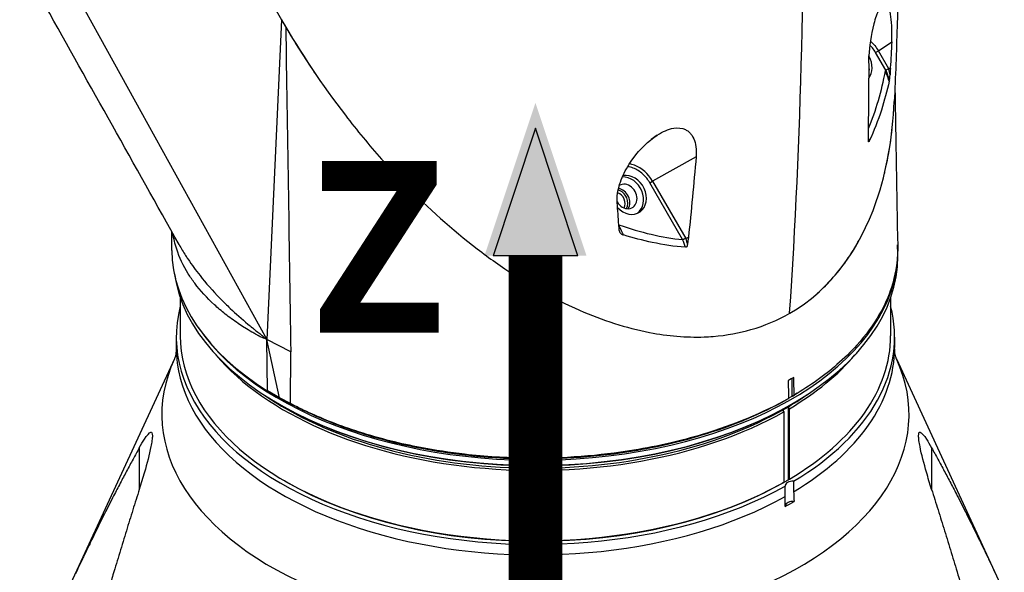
# Model space of a CAD drawing. Header units: millimetres. Extents: x 0 to 3390, y 0 to 1680.
# Tile 164 of 194: x 1983 to 2106, y 723 to 793. Entities that reach past the tile are written whole.
import ezdxf

# ---------------------------------------------------------------- set-up
doc = ezdxf.new("R2010")
doc.units = ezdxf.units.MM
doc.header["$LTSCALE"] = 0.2
for name, color, linetype in [('01_Object Line', 4, 'Continuous'), ('07_Special Line2', 76, 'Continuous'), ('12_Before Rev.Num.', 5, 'Continuous')]:
    doc.layers.add(name, color=color, linetype=linetype)
doc.layers.add('14_Mark', color=7, linetype='Continuous', true_color=0xe03c31)
doc.styles.add('Rainbow-5.0 Style', font='malgunsl.ttf')

# ---------------------------------------------------------------- blocks, each defined once
blk = doc.blocks.new('A$C2453ee8b')
for p, q in [((78.38, 152.86), (109.36, 96.84)), ((111.18, 136.92), (109.36, 96.84)), ((185.96, 133.03), (187.64, 134.14)), ((185.6, 132.83), (185.96, 133.03)), ((186.9, 130.6), (185.6, 132.83)), ((187.27, 130.75), (185.96, 133.03)), ((187.27, 130.75), (187.44, 130.9)), ((187.05, 130.18), (187.05, 130.18)), ((187.05, 129.97), (187.05, 129.97)), ((187.29, 130.67), (187.27, 130.75)), ((187.43, 130), (187.29, 130.67)), ((158.26, 122.46), (157.51, 121.92)), ((163.13, 119.74), (157.67, 116.7)), ((157.32, 116.5), (157.67, 116.7)), ((161.44, 109.37), (157.32, 116.5)), ((157.67, 116.7), (161.83, 109.5)), ((97.45, 108.02), (97.42, 110.41)), ((98.35, 108.74), (98.35, 108.74)), ((161.83, 109.5), (162.17, 109.69)), ((161.83, 109.5), (161.94, 109.13)), ((161.94, 109.13), (162.04, 108.81)), ((188.4, 107.29), (188.4, 107.94)), ((98.5, 102.1), (98.5, 97.33)), ((187.5, 102.1), (187.5, 97.33)), ((174.85, 100.14), (174.85, 100.14)), ((98, 97.16), (98, 95.85)), ((109.41, 90.42), (109.36, 96.84)), ((110.95, 89.53), (109.36, 96.84)), ((112.35, 95.31), (109.36, 96.84)), ((188, 97.16), (188, 95.85)), ((112.31, 88.83), (112.35, 95.31)), ((97.77, 94.43), (84.26, 65.15)), ((188.24, 94.43), (201.74, 65.15)), ((175.18, 89.77), (175.18, 92)), ((110.95, 89.53), (109.41, 90.42)), ((175.81, 90.12), (175.6, 89.99)), ((110.95, 89.53), (111.15, 89.41)), ((112.31, 88.83), (110.95, 89.53)), ((112.31, 88.83), (112.51, 88.72)), ((174.71, 89.5), (175.18, 89.77)), ((175.18, 89.77), (175.21, 89.76)), ((111.04, 88.67), (110.9, 88.75)), ((173.97, 88.02), (174.11, 87.78)), ((174.11, 87.78), (174.11, 78.96)), ((174.68, 88.43), (174.68, 79.29)), ((174.82, 88.18), (174.68, 88.43)), ((174.82, 79.37), (174.82, 88.18)), ((174.96, 88.67), (175.11, 88.75)), ((93.36, 83.27), (93.36, 78.07)), ((192.64, 83.27), (192.64, 78.07)), ((111.68, 79.08), (111.54, 79.16)), ((174.11, 78.96), (173.97, 78.88)), ((174.68, 79.29), (174.82, 79.37)), ((175.35, 79.1), (175.35, 77.79)), ((174.29, 77.18), (174.29, 78.49))]:
    blk.add_line(p, q)
for centre, major_axis, ratio, start_param, end_param in [((-695, 807.43), (-725.19, 1017.09), 0.475345, 3.666651, 3.747539), ((115.92, 129.48), (5.56, -9.07), 0.024187, 3.810092, 3.893957), ((182.97, 131.31), (1.27, -2.21), 0.816497, 0.353176, 1.548252), ((182.62, 131.11), (-1.28, 2.21), 0.816497, 3.919772, 4.263962), ((-109.71, 272.38), (293.26, -151.62), 0.317889, 0.026468, 0.097163), ((188.32, 128.26), (1.41, -2.35), 0.210674, 3.194628, 3.336543), ((-34.89, 85.13), (157.4, -246.89), 0.751191, 1.288937, 1.290735), ((-34.89, 85.13), (157.4, -246.89), 0.751191, 1.286012, 1.288937), ((-98.43, 88.89), (-238.73, 298.88), 0.688186, 4.306307, 4.307126), ((272.25, 130.97), (-74.76, 94.41), 0.670213, 1.167613, 1.169597), ((154.69, 114.98), (-1.27, 2.21), 0.816497, 1.832411, 5.999325), ((154.34, 114.78), (1.28, -2.21), 0.816497, 0.097206, 2.729356), ((154.34, 114.78), (-0.8, 1.39), 0.816497, 1.590873, 6.313751), ((153.16, 114.1), (-0.63, 1.08), 0.816497, 3.580082, 5.539649), ((153.29, 114.17), (-0.75, 1.3), 0.816497, 3.580987, 5.610849), ((153.44, 114.26), (-0.8, 1.39), 0.816497, 3.550653, 5.690118), ((38.24, 120.25), (-137.17, 230.79), 0.363048, 4.456261, 4.460751), ((143, 107.94), (45.4, 0), 0.57735, 3.517855, 6.313207), ((-1.36, 126.59), (147.43, -294.62), 0.434404, 1.296413, 1.299592), ((143, 108.19), (-45.56, 0), 0.57735, 0.006171, 0.741484), ((143, 107.29), (-45.4, 0), 0.57735, 0.084452, 3.141593), ((143, 107.94), (-42.75, 0), 0.57735, 0.208879, 0.208896), ((143, 97.16), (-45, 0), 0.57735, 6.133976, 8.622712), ((143, 97.16), (45, 0), 0.57735, 5.514455, 6.432395), ((143, 110.39), (-41.5, 0), 0.57735, 0.454619, 0.454629), ((143, 97.33), (-44.5, 0), 0.57735, 0, 2.344958), ((143, 97.33), (44.5, 0), 0.57735, 5.509023, 6.283185), ((143, 95.85), (-45, 0), 0.57735, 0, 2.339527), ((143, 95.85), (45, 0), 0.57735, 5.514455, 6.283185), ((143, 87.47), (46.81, 0), 0.57735, 2.881309, 6.543469), ((143, 106.15), (-44.5, 0), 0.57735, 0.452171, 2.344958), ((143, 106.15), (-44.5, 0), 0.57735, 2.367431, 2.689422), ((143, 106.31), (44.3, 0), 0.57735, 3.83229, 5.497787), ((143, 106.31), (44.3, 0), 0.57735, 5.497787, 5.592488), ((143, 107.13), (-45.2, 0), 0.57735, 0.785398, 2.356194), ((174.33, 52.05), (-22.15, -38.37), 0.57735, 3.926991, 3.938277), ((174.33, 52.05), (-22.15, -38.37), 0.57735, 3.915705, 3.92699), ((143, 97.16), (-44.3, 0), 0.57735, 0.785398, 2.356194), ((174.33, 115.25), (22.15, 38.37), 0.57735, 3.915705, 3.92699), ((175.29, 78.53), (-1, 0), 0.57735, 4.649725, 6.345849), ((174.33, 115.25), (22.15, 38.37), 0.57735, 3.926991, 3.938277), ((175.29, 75.99), (-1, 0), 0.57735, 4.601914, 6.181347), ((143, 94.63), (45.04, 0), 0.57735, 5.48045, 5.515124)]:
    blk.add_ellipse(centre, major_axis=major_axis, ratio=ratio, start_param=start_param, end_param=end_param)
for points, knots in [([(187.03, 186.52), (188.35, 170.19), (188.77, 153.16), (188.22, 132.92), (188.1, 129.8), (187.96, 126.67)], [0, 0, 0, 0, 6.372187, 6.372187, 7.53212, 7.53212, 7.53212, 7.53212]), ([(100.4, 163.18), (100.97, 160.9), (101.63, 158.64), (104.62, 149.67), (107.61, 143.11), (113.59, 132.75), (116.26, 128.74), (119.18, 124.96)], [0.1110955, 0.1110955, 0.1110955, 0.1110955, 0.1666667, 0.1666667, 0.3333333, 0.3333333, 0.4450273, 0.4450273, 0.4450273, 0.4450273]), ([(186.69, 138.88), (186.52, 138.82), (186.32, 138.63), (186.08, 138.22), (186.06, 138.19), (186.05, 138.17), (186.04, 138.15), (185.81, 137.74), (185.57, 137.09), (185.39, 136.41), (185, 134.96), (184.86, 133.56), (184.78, 132.39)], [0, 0, 0, 0, 0.25, 0.25, 0.25, 0.262334, 0.262334, 0.262334, 0.5, 0.5, 0.5, 1, 1, 1, 1]), ([(187.64, 134.14), (187.68, 135.65), (187.63, 136.8), (187.34, 138.44), (187.11, 138.99), (186.69, 138.88)], [0, 0, 0, 0, 0.5, 0.5, 1, 1, 1, 1]), ([(185.6, 132.83), (185.49, 133.03), (185.27, 133.35), (185.02, 133.63), (184.91, 133.74)], [0, 0, 0, 0, 0.116489, 0.1978372, 0.1978372, 0.1978372, 0.1978372]), ([(187.64, 134.14), (187.61, 133.6), (187.58, 133.06), (187.53, 131.97), (187.5, 131.43), (187.46, 130.89)], [0.0000122, 0.0000122, 0.0000122, 0.0000122, 0.191887, 0.191887, 0.3837286, 0.3837286, 0.3837286, 0.3837286]), ([(184.71, 122.71), (184.74, 124.31), (184.76, 125.92), (184.79, 129.14), (184.8, 130.75), (184.78, 132.39)], [0.002226, 0.002226, 0.002226, 0.002226, 0.631724, 0.631724, 1.261233, 1.261233, 1.261233, 1.261233]), ([(187.46, 130.89), (187.47, 130.71), (187.46, 130.54), (187.44, 130.25), (187.44, 130.13), (187.43, 130)], [0.0044979, 0.0044979, 0.0044979, 0.0044979, 0.0651209, 0.0651209, 0.1092321, 0.1092321, 0.1092321, 0.1092321]), ([(187.35, 129.36), (187.35, 129.38), (187.35, 129.39), (187.36, 129.43), (187.36, 129.45), (187.38, 129.53), (187.38, 129.59), (187.41, 129.77), (187.42, 129.89), (187.43, 130)], [-0.06519429, -0.06519429, -0.06519429, -0.06519429, -0.06025655, -0.06025655, -0.05350047, -0.05350047, -0.03535243, -0.03535243, 0, 0, 0, 0]), ([(187.32, 129.24), (187.05, 128), (186.72, 126.79), (185.91, 124.27), (185.42, 123), (184.83, 121.76)], [0.0001318, 0.0001318, 0.0001318, 0.0001318, 0.422252, 0.422252, 0.8963931, 0.8963931, 0.8963931, 0.8963931]), ([(187.32, 129.24), (187.32, 129.26), (187.33, 129.28), (187.34, 129.32), (187.34, 129.34), (187.35, 129.36)], [0.00018502, 0.00018502, 0.00018502, 0.00018502, 0.00697889, 0.00697889, 0.01370844, 0.01370844, 0.01370844, 0.01370844]), ([(174.85, 100.14), (179.95, 103.06), (183.64, 108.16), (187.05, 118.04), (187.76, 122.29), (187.96, 126.67)], [0, 0, 0, 0, 0.1666667, 0.1666667, 0.275736, 0.275736, 0.275736, 0.275736]), ([(119.18, 124.96), (120.64, 123.06), (122.15, 121.23), (124.88, 118.16), (126.07, 116.89), (127.29, 115.67)], [-16.155985, -16.155985, -16.155985, -16.155985, -15.427072, -15.427072, -14.893988, -14.893988, -14.893988, -14.893988]), ([(158.26, 122.46), (158.98, 122.92), (159.61, 123.2), (160.32, 123.33), (160.85, 123.42), (161.37, 123.35), (161.78, 123.16), (161.92, 123.09), (162.06, 123), (162.16, 122.92), (162.28, 122.82), (162.38, 122.71), (162.48, 122.59), (162.86, 122.13), (163.08, 121.51), (163.13, 120.7), (163.15, 120.4), (163.15, 120.08), (163.13, 119.73)], [0, 0, 0, 0, 0.2499385, 0.2499385, 0.2499385, 0.4375, 0.4375, 0.4375, 0.4996422, 0.4996422, 0.4996422, 0.5790019, 0.5790019, 0.5790019, 0.8858797, 0.8858797, 0.8858797, 0.9995985, 0.9995985, 0.9995985, 0.9995985]), ([(153.23, 114), (153.21, 114.37), (153.23, 114.74), (153.28, 115.13), (153.34, 115.51), (153.44, 115.93), (153.55, 116.3), (153.67, 116.68), (153.81, 117.05), (153.98, 117.43), (154.16, 117.8), (154.33, 118.14), (154.58, 118.55), (154.79, 118.9), (155.01, 119.23), (155.24, 119.55), (156.11, 120.74), (157.11, 121.7), (158.26, 122.46)], [0, 0, 0, 0, 0.125, 0.125, 0.125, 0.25, 0.25, 0.25, 0.375, 0.375, 0.375, 0.499982, 0.499982, 0.499982, 0.604137, 0.604137, 0.604137, 1, 1, 1, 1]), ([(184.71, 121.79), (184.72, 121.95), (184.72, 122.1), (184.72, 122.41), (184.71, 122.56), (184.71, 122.71)], [0.0002021, 0.0002021, 0.0002021, 0.0002021, 0.0622294, 0.0622294, 0.1243804, 0.1243804, 0.1243804, 0.1243804]), ([(186.69, 117.5), (186.73, 117.69), (186.78, 117.88), (187.2, 119.73), (187.49, 121.44), (187.69, 123.18)], [-5.9530267, -5.9530267, -5.9530267, -5.9530267, -5.8884065, -5.8884065, -5.3157511, -5.3157511, -5.3157511, -5.3157511]), ([(184.8, 121.7), (184.8, 121.69), (184.8, 121.69), (184.79, 121.68), (184.79, 121.67), (184.78, 121.66), (184.78, 121.65), (184.77, 121.64), (184.76, 121.64), (184.75, 121.64), (184.74, 121.64), (184.73, 121.66), (184.73, 121.67), (184.72, 121.72), (184.71, 121.76), (184.71, 121.79)], [-0.04697654, -0.04697654, -0.04697654, -0.04697654, -0.04480821, -0.04480821, -0.04212105, -0.04212105, -0.03809468, -0.03809468, -0.03259586, -0.03259586, -0.02579443, -0.02579443, -0.01558145, -0.01558145, -0.00030308, -0.00030308, -0.00030308, -0.00030308]), ([(184.83, 121.76), (184.82, 121.75), (184.82, 121.74), (184.81, 121.72), (184.81, 121.71), (184.8, 121.7)], [-0.007142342, -0.007142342, -0.007142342, -0.007142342, -0.00378537, -0.00378537, -0.000499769, -0.000499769, -0.000499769, -0.000499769]), ([(163.13, 119.73), (162.98, 118.05), (162.83, 116.37), (162.51, 113.03), (162.35, 111.36), (162.17, 109.69)], [0, 0, 0, 0, 0.621264, 0.621264, 1.242137, 1.242137, 1.242137, 1.242137]), ([(157.32, 116.5), (157.21, 116.7), (156.94, 117.09), (156.45, 117.6), (155.88, 118.04), (155.24, 118.36), (154.79, 118.48), (154.56, 118.51), (154.56, 118.51)], [0, 0, 0, 0, 0.116489, 0.239979, 0.368619, 0.4999989, 0.6313792, 0.6342737, 0.6342737, 0.6342737, 0.6342737]), ([(157.67, 116.7), (157.14, 117.62), (156.32, 118.34), (155.42, 118.69), (155.2, 118.77), (154.99, 118.82), (154.77, 118.86)], [0, 0, 0, 0, 0.4999818, 0.4999818, 0.4999818, 0.6186683, 0.6186683, 0.6186683, 0.6186683]), ([(153.44, 111.22), (153.42, 111.67), (153.38, 112.14), (153.31, 113.07), (153.27, 113.53), (153.23, 114)], [0.0044986, 0.0044986, 0.0044986, 0.0044986, 0.1811879, 0.1811879, 0.3578364, 0.3578364, 0.3578364, 0.3578364]), ([(153.45, 111.08), (153.46, 111.09), (153.46, 111.12), (153.46, 111.16), (153.46, 111.18), (153.44, 111.22)], [0.00460526, 0.00460526, 0.00460526, 0.00460526, 0.01309323, 0.01309323, 0.02165005, 0.02165005, 0.02165005, 0.02165005]), ([(153.51, 110.41), (153.5, 110.52), (153.49, 110.63), (153.48, 110.85), (153.47, 110.96), (153.45, 111.08)], [0.00001563, 0.00001563, 0.00001563, 0.00001563, 0.04192656, 0.04192656, 0.08356158, 0.08356158, 0.08356158, 0.08356158]), ([(109.36, 96.84), (109.23, 96.9), (109.11, 96.96), (108.99, 97.01), (108.97, 97.02), (108.95, 97.03), (108.92, 97.04), (108.82, 97.08), (108.73, 97.12), (108.63, 97.15), (108.59, 97.17), (108.54, 97.19), (108.5, 97.21), (108.48, 97.22), (108.47, 97.23), (108.45, 97.23), (108.44, 97.24), (108.42, 97.25), (108.41, 97.26), (108.39, 97.27), (108.38, 97.27), (108.37, 97.28), (108.34, 97.3), (108.31, 97.31), (108.28, 97.33), (108.26, 97.34), (108.25, 97.35), (108.23, 97.36), (108.13, 97.41), (108.03, 97.47), (107.93, 97.53), (107.77, 97.62), (107.62, 97.7), (107.47, 97.79), (107.17, 97.96), (106.87, 98.14), (106.58, 98.33), (106.55, 98.34), (106.52, 98.36), (106.5, 98.38), (106.24, 98.54), (105.99, 98.7), (105.75, 98.87), (105.18, 99.25), (104.64, 99.64), (104.13, 100.05), (103.65, 100.42), (103.2, 100.81), (102.77, 101.21), (101.83, 102.06), (101.01, 102.96), (100.31, 103.9), (100.02, 104.29), (99.75, 104.68), (99.5, 105.09), (98.88, 106.09), (98.39, 107.12), (98.05, 108.18), (97.83, 108.83), (97.68, 109.48), (97.57, 110.14)], [0, 0, 0, 0, 0.0039642, 0.0039642, 0.0039642, 0.0047126, 0.0047126, 0.0047126, 0.0079534, 0.0079534, 0.0079534, 0.0094784, 0.0094784, 0.0094784, 0.0099349, 0.0099349, 0.0099349, 0.0104275, 0.0104275, 0.0104275, 0.0109196, 0.0109196, 0.0109196, 0.0119025, 0.0119025, 0.0119025, 0.0124131, 0.0124131, 0.0124131, 0.0158295, 0.0158295, 0.0158295, 0.0210666, 0.0210666, 0.0210666, 0.0315443, 0.0315443, 0.0315443, 0.0325262, 0.0325262, 0.0325262, 0.0417174, 0.0417174, 0.0417174, 0.0629547, 0.0629547, 0.0629547, 0.0827744, 0.0827744, 0.0827744, 0.1257444, 0.1257444, 0.1257444, 0.1436879, 0.1436879, 0.1436879, 0.1882693, 0.1882693, 0.1882693, 0.215442, 0.215442, 0.215442, 0.215442]), ([(153.51, 110.41), (153.55, 110.31), (153.61, 110.2), (153.7, 110.12), (153.79, 110.04), (153.9, 109.98), (154.04, 109.96)], [0, 0, 0, 0, 0.5, 0.5, 0.5, 0.9993562, 0.9993562, 0.9993562, 0.9993562]), ([(161.78, 108.41), (160.39, 108.51), (159.03, 108.72), (156.44, 109.27), (155.24, 109.59), (154.04, 109.96)], [0.0002604, 0.0002604, 0.0002604, 0.0002604, 0.4821117, 0.4821117, 0.8987511, 0.8987511, 0.8987511, 0.8987511]), ([(98.35, 108.74), (98.61, 108.29), (98.88, 107.84), (99.17, 107.37), (99.26, 107.24), (99.35, 107.1), (99.44, 106.96), (99.73, 106.53), (99.95, 106.22), (100.19, 105.89), (100.44, 105.55), (100.7, 105.21), (100.97, 104.86), (101.71, 103.93), (102.56, 102.96), (103.47, 102.02), (103.89, 101.59), (104.33, 101.16), (104.76, 100.75), (105.45, 100.1), (106.21, 99.42), (106.97, 98.79), (107.16, 98.63), (107.35, 98.48), (107.54, 98.32), (107.64, 98.24), (107.74, 98.16), (107.84, 98.08), (107.89, 98.04), (107.98, 97.97), (108.06, 97.91), (108.28, 97.73), (108.44, 97.61), (108.53, 97.54), (108.56, 97.51), (108.57, 97.5), (108.59, 97.49), (108.61, 97.47), (108.63, 97.45), (108.67, 97.42), (108.75, 97.35), (108.95, 97.18), (109.06, 97.08), (109.18, 96.99), (109.27, 96.91), (109.36, 96.84)], [0.6436208, 0.6436208, 0.6436208, 0.6436208, 0.677464, 0.677464, 0.677464, 0.6875, 0.6875, 0.6875, 0.71875, 0.71875, 0.71875, 0.75, 0.75, 0.75, 0.8353995, 0.8353995, 0.8353995, 0.875, 0.875, 0.875, 0.9375, 0.9375, 0.9375, 0.953125, 0.953125, 0.953125, 0.9609375, 0.9609375, 0.9609375, 0.9648438, 0.9648438, 0.9648438, 0.9765625, 0.9765625, 0.9765625, 0.9804688, 0.9804688, 0.9804688, 0.984375, 0.984375, 0.984375, 0.9921875, 0.9921875, 0.9921875, 1, 1, 1, 1]), ([(161.8, 109.49), (161.79, 109.49), (161.78, 109.49), (161.77, 109.48), (161.76, 109.48), (161.75, 109.48), (161.73, 109.47), (161.72, 109.47), (161.71, 109.46), (161.7, 109.46), (161.68, 109.45), (161.67, 109.45), (161.65, 109.44), (161.64, 109.44), (161.63, 109.43), (161.61, 109.43), (161.6, 109.42), (161.59, 109.42), (161.57, 109.41), (161.56, 109.4), (161.55, 109.4), (161.54, 109.39), (161.52, 109.39), (161.51, 109.38), (161.5, 109.38), (161.5, 109.38), (161.5, 109.37), (161.49, 109.37), (161.48, 109.37), (161.46, 109.36), (161.44, 109.37)], [0.0903345, 0.0903345, 0.0903345, 0.0903345, 0.1838694, 0.1838694, 0.1838694, 0.2797439, 0.2797439, 0.2797439, 0.3769593, 0.3769593, 0.3769593, 0.4744417, 0.4744417, 0.4744417, 0.571115, 0.571115, 0.571115, 0.6659727, 0.6659727, 0.6659727, 0.7581359, 0.7581359, 0.7581359, 0.8380151, 0.8380151, 0.8380151, 0.8622015, 0.8622015, 0.8622015, 1, 1, 1, 1]), ([(162.04, 108.81), (162.03, 108.75), (162.03, 108.64), (161.99, 108.53), (161.98, 108.51), (161.96, 108.48), (161.94, 108.46), (161.92, 108.44), (161.9, 108.43), (161.87, 108.42), (161.86, 108.41), (161.83, 108.41), (161.82, 108.41), (161.8, 108.41), (161.79, 108.41), (161.78, 108.41)], [0, 0, 0, 0, 0.02241414, 0.02241414, 0.0278357, 0.0278357, 0.03181289, 0.03181289, 0.03537186, 0.03537186, 0.03881777, 0.03881777, 0.04119997, 0.04119997, 0.04379944, 0.04379944, 0.04379944, 0.04379944]), ([(162.17, 109.69), (162.15, 109.54), (162.13, 109.39), (162.08, 109.1), (162.06, 108.95), (162.04, 108.81)], [0.00185, 0.00185, 0.00185, 0.00185, 0.0563859, 0.0563859, 0.1107478, 0.1107478, 0.1107478, 0.1107478]), ([(188.39, 108.56), (188.39, 108.3), (188.39, 108.05), (188.38, 107.79), (188.34, 106.31), (188.07, 104.84), (187.23, 102.26), (186.73, 101.14), (185.35, 98.71), (184.39, 97.4), (182.51, 95.3), (181.68, 94.49), (179.2, 92.34), (177.41, 91.06), (175.41, 89.88)], [-20.87857, -20.87857, -20.87857, -20.87857, -20.670536, -20.670536, -20.670536, -19.480408, -19.480408, -18.559526, -18.559526, -17.424079, -17.424079, -16.669828, -16.669828, -15.352654, -15.352654, -15.352654, -15.352654]), ([(178.33, 102.65), (179.68, 103.85), (180.99, 105.3), (182.69, 107.8), (183.15, 108.55), (183.57, 109.32)], [-8.048246, -8.048246, -8.048246, -8.048246, -7.277801, -7.277801, -6.965238, -6.965238, -6.965238, -6.965238]), ([(136.28, 107.78), (137.04, 107.21), (137.8, 106.66), (141.76, 103.92), (145.1, 102.01), (148.51, 100.53)], [-13.650057, -13.650057, -13.650057, -13.650057, -13.351377, -13.351377, -12.116272, -12.116272, -12.116272, -12.116272]), ([(148.51, 100.53), (151.4, 99.27), (154.35, 98.31), (159.59, 97.29), (161.88, 97.1), (164.12, 97.18)], [0.7538683, 0.7538683, 0.7538683, 0.7538683, 0.8333333, 0.8333333, 0.8946952, 0.8946952, 0.8946952, 0.8946952]), ([(164.12, 97.18), (164.5, 97.2), (164.88, 97.22), (166.98, 97.38), (168.55, 97.68), (170, 98.09)], [-10.2576821, -10.2576821, -10.2576821, -10.2576821, -10.1193385, -10.1193385, -9.4925336, -9.4925336, -9.4925336, -9.4925336]), ([(98, 95.85), (98, 95.7), (98, 95.55), (97.97, 95.26), (97.95, 95.13), (97.91, 94.89), (97.88, 94.78), (97.83, 94.61), (97.81, 94.54), (97.78, 94.45), (97.77, 94.43), (97.77, 94.43)], [2.3561945, 2.3561945, 2.3561945, 2.3561945, 2.4082535, 2.4082535, 2.4603126, 2.4603126, 2.5123716, 2.5123716, 2.5644307, 2.5644307, 2.613223, 2.613223, 2.613223, 2.613223]), ([(188.24, 94.43), (188.24, 94.43), (188.23, 94.45), (188.19, 94.54), (188.17, 94.61), (188.12, 94.78), (188.1, 94.89), (188.05, 95.13), (188.04, 95.26), (188.01, 95.55), (188, 95.7), (188, 95.85)], [5.2407586, 5.2407586, 5.2407586, 5.2407586, 5.289551, 5.289551, 5.34161, 5.34161, 5.3936691, 5.3936691, 5.4457281, 5.4457281, 5.4977871, 5.4977871, 5.4977871, 5.4977871]), ([(111.15, 89.41), (111.27, 89.35), (111.38, 89.29), (111.62, 89.17), (111.74, 89.11), (111.86, 89.05), (111.97, 89), (112.07, 88.94), (112.29, 88.83), (112.4, 88.77), (112.51, 88.72), (112.51, 88.72), (112.51, 88.72), (112.51, 88.72)], [-0.007369, -0.007369, -0.007369, -0.007369, 0.0393884, 0.0393884, 0.0870533, 0.0870533, 0.0870533, 0.1306942, 0.1306942, 0.1743351, 0.1743351, 0.1743351, 0.1745215, 0.1745215, 0.1745215, 0.1745215]), ([(174.71, 89.47), (171.5, 87.66), (167.83, 86.13), (162.55, 84.55), (161.2, 84.19), (158.35, 83.53), (156.85, 83.24), (150.99, 82.27), (146.47, 81.93), (141.93, 81.99), (139.31, 82.02), (136.69, 82.18), (132.26, 82.69), (130.41, 82.97), (127.35, 83.55), (126.12, 83.83), (122.08, 84.83), (119.65, 85.64), (116.51, 86.86), (115.54, 87.27), (114.22, 87.88), (113.8, 88.08), (113.02, 88.46), (112.66, 88.65), (112.31, 88.83)], [-15.19841, -15.19841, -15.19841, -15.19841, -13.118719, -13.118719, -12.426411, -12.426411, -11.694174, -11.694174, -9.592356, -9.592356, -9.592356, -8.374422, -8.374422, -7.490537, -7.490537, -6.876667, -6.876667, -5.455528, -5.455528, -4.720607, -4.720607, -4.353146, -4.353146, -3.986317, -3.986317, -3.986317, -3.986317]), ([(112.51, 88.72), (112.85, 88.54), (113.22, 88.35), (114, 87.96), (114.41, 87.77), (115.72, 87.17), (116.68, 86.75), (119.8, 85.54), (122.22, 84.74), (126.23, 83.74), (127.46, 83.47), (130.5, 82.89), (132.33, 82.61), (136.73, 82.11), (139.33, 81.95), (141.94, 81.91), (146.44, 81.86), (150.93, 82.2), (156.76, 83.15), (158.25, 83.45), (161.08, 84.1), (162.42, 84.46), (167.67, 86.03), (171.31, 87.55), (174.5, 89.35)], [3.986317, 3.986317, 3.986317, 3.986317, 4.353146, 4.353146, 4.720607, 4.720607, 5.455528, 5.455528, 6.876667, 6.876667, 7.490537, 7.490537, 8.374422, 8.374422, 9.592356, 9.592356, 9.592356, 11.694174, 11.694174, 12.426411, 12.426411, 13.118719, 13.118719, 15.197908, 15.197908, 15.197908, 15.197908]), ([(174.5, 89.35), (174.54, 89.37), (174.57, 89.39), (174.64, 89.43), (174.67, 89.45), (174.71, 89.47)], [0, 0, 0, 0, 0.02095627, 0.02095627, 0.04191254, 0.04191254, 0.04191254, 0.04191254]), ([(175.41, 89.88), (175.38, 89.86), (175.35, 89.84), (175.28, 89.8), (175.24, 89.78), (175.21, 89.76)], [0, 0, 0, 0, 0.02095627, 0.02095627, 0.04191256, 0.04191256, 0.04191256, 0.04191256]), ([(93.36, 83.27), (93.59, 83.68), (93.81, 84.05), (94.31, 84.81), (94.63, 85.24), (94.87, 85.25), (94.92, 85.23), (94.99, 85.08), (95, 84.96), (95, 84.65), (94.99, 84.43), (94.92, 83.96), (94.87, 83.69), (94.63, 82.46), (94.31, 81.24), (93.81, 79.52), (93.59, 78.8), (93.36, 78.07)], [5.94731, 5.94731, 5.94731, 5.94731, 6.173452, 6.173452, 6.488343, 6.488343, 6.569799, 6.569799, 6.651255, 6.651255, 6.732711, 6.732711, 6.814167, 6.814167, 7.129058, 7.129058, 7.355201, 7.355201, 7.355201, 7.355201]), ([(192.64, 78.07), (192.41, 78.8), (192.19, 79.52), (191.7, 81.24), (191.37, 82.46), (191.13, 83.69), (191.08, 83.96), (191.02, 84.43), (191, 84.65), (191, 84.96), (191.02, 85.08), (191.08, 85.23), (191.13, 85.25), (191.37, 85.24), (191.7, 84.81), (192.19, 84.05), (192.41, 83.68), (192.64, 83.27)], [5.94731, 5.94731, 5.94731, 5.94731, 6.173452, 6.173452, 6.488343, 6.488343, 6.569799, 6.569799, 6.651255, 6.651255, 6.732711, 6.732711, 6.814167, 6.814167, 7.129058, 7.129058, 7.355201, 7.355201, 7.355201, 7.355201])]:
    blk.add_open_spline(points, degree=3, knots=knots)
for points in [[(98.35, 108.74), (92.78, 118.7), (87.2, 128.66), (81.62, 138.62)], [(111.71, 136.01), (112.85, 134.07), (114.06, 132.15), (115.33, 130.28)], [(111.71, 136.01), (111.91, 123.18), (112.12, 109.61), (112.35, 95.31)], [(184.96, 134.24), (185.35, 133.9), (185.69, 133.49), (185.96, 133.03)], [(187.27, 130.75), (187.15, 130.72), (186.98, 130.64), (186.9, 130.59)], [(186.9, 130.59), (186.95, 130.46), (187, 130.32), (187.05, 130.18)], [(187.05, 130.18), (187.15, 129.91), (187.24, 129.63), (187.35, 129.36)], [(187.35, 129.36), (187.35, 129.36), (187.35, 129.36), (187.35, 129.36)], [(188.04, 128.41), (188.13, 121.84), (188.25, 115.22), (188.39, 108.56)], [(159.12, 122.94), (159.12, 122.94), (159.12, 122.94), (159.12, 122.94)], [(127.29, 115.67), (130.12, 112.8), (133.13, 110.15), (136.28, 107.78)], [(153.46, 111.22), (156.19, 110.26), (158.84, 109.64), (161.44, 109.37)], [(153.54, 111.02), (153.51, 111.08), (153.48, 111.14), (153.46, 111.2)], [(153.47, 111.02), (153.49, 111.02), (153.51, 111.02), (153.54, 111.02)], [(161.83, 109.5), (161.82, 109.5), (161.81, 109.49), (161.8, 109.49)], [(170, 98.09), (171.7, 98.58), (173.33, 99.26), (174.85, 100.14)], [(175.37, 92.11), (175.14, 91.98), (174.9, 91.84), (174.66, 91.7)], [(174.66, 91.7), (174.68, 90.96), (174.69, 90.22), (174.71, 89.47)], [(175.41, 89.88), (175.4, 90.63), (175.38, 91.37), (175.37, 92.11)], [(175.21, 89.76), (175.34, 89.83), (175.47, 89.91), (175.6, 89.99)], [(175.35, 77.79), (175.35, 77.41), (175.36, 77), (175.4, 76.57)], [(174.29, 75.93), (174.29, 76.34), (174.29, 76.76), (174.29, 77.18)]]:
    blk.add_open_spline(points, degree=3)
for points in [[(93.36, 83.27), (89.71, 76.74), (85.37, 67.51)], [(192.64, 83.27), (196.29, 76.74), (200.64, 67.51)], [(93.36, 78.07), (89.71, 66.52), (85.37, 51.31)], [(192.64, 78.07), (196.29, 66.52), (200.64, 51.31)]]:
    blk.add_rational_spline(points, [1.00850206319, 1.01499787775, 1.00826501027], degree=2)
blk = doc.blocks.new('A$C90b512e3')
h = blk.add_hatch(color=256)
h.dxf.hatch_style = 1
h.paths.add_polyline_path([(90.86, 93.73, 1), (71.66, 93.73, 1)])
at = {"layer": '07_Special Line2'}
blk.add_hatch(color=256, dxfattribs=at).paths.add_polyline_path([(158.57, 39.6), (141.39, 62.77), (130.92, 47.82)])
at = {"layer": '12_Before Rev.Num.'}
blk.add_hatch(color=256, dxfattribs=at).paths.add_polyline_path([(81.26, 188.11), (72.14, 160.74), (90.39, 160.74)])
at = {"layer": '14_Mark'}
h = blk.add_hatch(color=256, dxfattribs=at)
h.dxf.hatch_style = 1
h.paths.add_polyline_path([(3.95, 39.6), (31.61, 47.82), (21.14, 62.77)])
blk.add_circle((81.26, 93.73), 9.6)
at = {"layer": '07_Special Line2'}
for p, q in [((131.79, 49.07), (140.51, 61.53)), ((154.84, 42.22), (140.51, 61.53)), ((131.79, 49.07), (154.84, 42.22))]:
    blk.add_line(p, q, dxfattribs=at)
at = {"layer": '07_Special Line2', "const_width": 9.6}
blk.add_lwpolyline([(136.15, 55.3), (81.26, 93.73)], dxfattribs=at)
at = {"layer": '12_Before Rev.Num.'}
for p, q in [((81.26, 183.55), (73.66, 160.74)), ((88.87, 160.74), (81.26, 183.55)), ((88.87, 160.74), (73.66, 160.74))]:
    blk.add_line(p, q, dxfattribs=at)
at = {"layer": '12_Before Rev.Num.', "const_width": 9.6}
blk.add_lwpolyline([(81.26, 160.74), (81.26, 93.73)], dxfattribs=at)
at = {"layer": '14_Mark'}
for p, q in [((22.01, 61.53), (7.69, 42.22)), ((22.01, 61.53), (30.73, 49.07)), ((7.69, 42.22), (30.73, 49.07))]:
    blk.add_line(p, q, dxfattribs=at)
at = {"layer": '14_Mark', "const_width": 9.6}
blk.add_lwpolyline([(26.37, 55.3), (81.26, 93.73)], dxfattribs=at)
at = {"insert": (68.76, 62.21), "char_height": 30.72, "attachment_point": 4, "style": 'Rainbow-5.0 Style'}
blk.add_mtext('{\\fMalgun Gothic Semilight|b1|i0|c129|p50;B}', dxfattribs=at)
at = {"layer": '07_Special Line2', "insert": (136.9, 15.36), "char_height": 30.72, "attachment_point": 4, "style": 'Rainbow-5.0 Style'}
blk.add_mtext('{\\fMalgun Gothic Semilight|b1|i0|c129|p50;Y}', dxfattribs=at)
at = {"layer": '12_Before Rev.Num.', "insert": (41.74, 162.32), "char_height": 30.72, "attachment_point": 4, "style": 'Rainbow-5.0 Style'}
blk.add_mtext('{\\fMalgun Gothic Semilight|b1|i0|c129|p50;Z}', dxfattribs=at)
at = {"layer": '14_Mark', "insert": (0, 19.03), "char_height": 30.72, "attachment_point": 4, "style": 'Rainbow-5.0 Style'}
blk.add_mtext('{\\fMalgun Gothic Semilight|b1|i0|c129|p50;X}', dxfattribs=at)

msp = doc.modelspace()

# ---------------------------------------------------------------- block references
at = {"xscale": 0.7, "yscale": 0.7, "zscale": 0.7}
msp.add_blockref('A$C90b512e3', (1990.744, 650.633), dxfattribs=at)
at = {"layer": '01_Object Line'}
msp.add_blockref('A$C2453ee8b', (1904.625, 655.797), dxfattribs=at)

doc.saveas('drawing.dxf')
